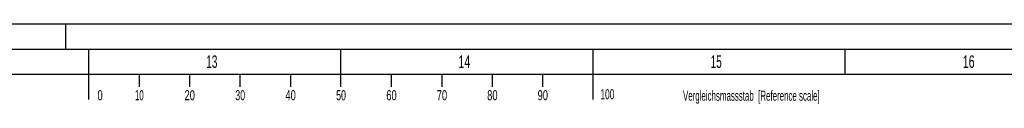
# Model space of a CAD drawing. Header units: millimetres. Extents: x 0 to 1189, y 0 to 841.
# Tile 131 of 175: x 581 to 776, y 825 to 841. Entities that reach past the tile are written whole.
import ezdxf
from ezdxf.enums import TextEntityAlignment as Align

# ---------------------------------------------------------------- set-up
doc = ezdxf.new("R2010")
doc.units = ezdxf.units.MM
doc.header["$LTSCALE"] = 65.395
doc.layers.get('0').update_dxf_attribs({"linetype": 'CONTINUOUS'})
doc.styles.add('TEXTSTYLE_2', font='txt')

msp = doc.modelspace()

# ---------------------------------------------------------------- linework, layer by layer
at = {"color": 5, "linetype": 'Continuous'}
for p, q in [((0, 841), (1189, 841)), ((590, 836), (590, 841)), ((644.5, 828.5), (644.5, 836)), ((694.5, 826), (694.5, 836)), ((744.5, 831), (744.5, 836)), ((10, 831), (1179, 831)), ((604.5, 831), (604.5, 828.5)), ((614.5, 831), (614.5, 828.5)), ((624.5, 831), (624.5, 828.5)), ((634.5, 831), (634.5, 828.5)), ((654.5, 831), (654.5, 828.5)), ((664.5, 831), (664.5, 828.5)), ((674.5, 831), (674.5, 828.5)), ((684.5, 831), (684.5, 828.5))]:
    msp.add_line(p, q, dxfattribs=at)
at = {"color": 6, "linetype": 'Continuous'}
for p, q in [((5, 836), (1184, 836)), ((594.5, 826), (594.5, 836))]:
    msp.add_line(p, q, dxfattribs=at)

# ---------------------------------------------------------------- texts
at = {"color": 5, "linetype": 'Continuous', "style": 'TEXTSTYLE_2'}
for s, width, p in [('13', 0.595238, (617.806, 832.248)), ('14', 0.630952, (667.806, 832.248)), ('15', 0.595238, (717.806, 832.248)), ('16', 0.630952, (767.806, 832.248))]:
    msp.add_text(s, height=2.50001, dxfattribs=dict(at, width=width)).set_placement(p)
for s, width, p in [('0', 0.690476, (596.75812, 825.84585)), ('10', 0.583333, (604.53713, 825.84585)), ('20', 0.690476, (614.53713, 825.84585)), ('30', 0.654762, (624.53713, 825.84585)), ('40', 0.690476, (634.53713, 825.84585)), ('50', 0.654762, (644.53713, 825.84585)), ('60', 0.690476, (654.53713, 825.84585)), ('70', 0.690476, (664.53713, 825.84585)), ('80', 0.690476, (674.53713, 825.84585)), ('90', 0.690476, (684.53713, 825.84585)), ('100', 0.619048, (697.34156, 826.0403)), ('Vergleichsmassstab  [Reference scale]', 0.586229, (725.88163, 825.74724))]:
    msp.add_text(s, height=2, dxfattribs=dict(at, width=width)).set_placement(p, align=Align.CENTER)

doc.saveas('drawing.dxf')
